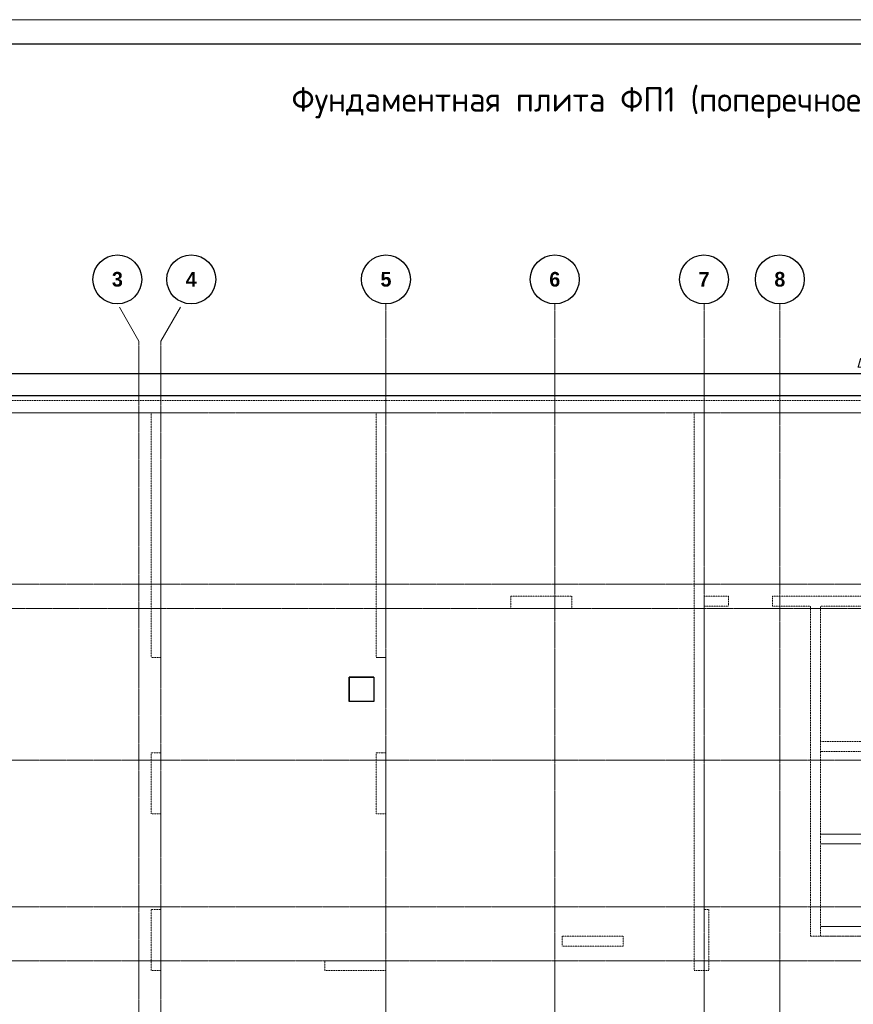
# Model space of a CAD drawing. Header units: millimetres. Extents: x -56135 to 1694203, y -446411 to -23139.
# Tile 115 of 256: x 734961 to 751999, y -172910 to -152785. Entities that reach past the tile are written whole.
import ezdxf

# ---------------------------------------------------------------- set-up
doc = ezdxf.new("R2010")
doc.units = ezdxf.units.MM
for name, pattern in [('01 Штриховая _4 мм_', [6, 3.5, -2.5]), ('______5', [1100, 800, -100, 100, -100]), ('осевая', [50.800000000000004, 31.75, -6.35, 6.35, -6.35])]:
    doc.linetypes.add(name, pattern=pattern)
for name, color, linetype, lineweight in [('0 Фундамент', 5, 'Continuous', 30), ('ВК_задание стр текст', 1, 'Continuous', 5), ('Оси', 40, '______5', 18), ('РАЗМЕРЫ', 1, 'Continuous', 9), ('СТЕНЫ', 3, 'Continuous', 30), ('ТОНКИЕ', 7, 'Continuous', 9), ('Узлы', 7, 'Continuous', 0)]:
    doc.layers.add(name, color=color, linetype=linetype, lineweight=lineweight)
doc.layers.add('ТОЛСТЫЕ_ОСНОВНЫЕ', color=6, linetype='Continuous')
doc.styles.add('Century Gothic', font='GOTHIC.TTF')
doc.styles.add('GOST-2.304_Type-B', font='GOST_Common.ttf')
doc.dimstyles.new('СПДС', dxfattribs={"dimscale": 100, "dimtxt": 2.5, "dimasz": 2.5, "dimexe": 1.25, "dimexo": 0, "dimtad": 1, "dimdec": 0, "dimtxsty": 'GOST-2.304_Type-B', "dimblk": 'ARCHTICK', "dimcen": 2.5, "dimdle": 2, "dimadec": 0, "dimazin": 2, "dimtfac": 0.75, "dimtdec": 0, "dimtmove": 1, "dimatfit": 3, "dimfxl": 1, "dimtolj": 1, "dimarcsym": 1})

# ---------------------------------------------------------------- blocks, each defined once
blk = doc.blocks.new('NSY101')
at = {"color": 0, "linetype": 'ByBlock', "lineweight": -2}
blk.add_circle((0, 0), 50.00000381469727, dxfattribs=at)
blk = doc.blocks.new('оси 2.2-2.3')
at = {"layer": 'Оси', "color": 16, "linetype": '______5', "lineweight": 0, "transparency": 33554687}
for p, q in [((482754.947723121, -105027.5135645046), (482318.7944607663, -104272.0739542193)), ((483204.947723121, -105027.5135645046), (483641.1009854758, -104272.0739542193))]:
    blk.add_line(p, q, dxfattribs=at)
at = {"layer": 'Оси', "color": 16, "linetype": 'осевая', "lineweight": 0, "transparency": 33554687}
for p, q in [((487804.947723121, -104267.9444934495), (487804.947723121, -134893.5164366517)), ((491254.947723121, -104267.9444934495), (491254.947723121, -134893.5164366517)), ((494304.947723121, -104267.9444934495), (494304.947723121, -134893.5164366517)), ((495854.947723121, -104267.9444934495), (495854.947723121, -134893.5164366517)), ((482754.947723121, -105027.5135645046), (482754.947723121, -134138.0768263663)), ((483204.9477231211, -105027.5135645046), (483204.947723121, -134138.0768263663)), ((468076.3457280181, -106495.352206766), (524372.863755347, -106495.352206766)), ((468076.3457280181, -109995.3523090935), (524372.863755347, -109995.3523090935)), ((468653.7843527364, -110495.3523090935), (523696.3707293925, -110495.3523090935)), ((468076.3457280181, -113595.3523090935), (524372.863755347, -113595.3523090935)), ((468076.3457280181, -116595.3523090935), (524372.863755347, -116595.3523090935)), ((468076.3457280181, -117695.3523090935), (524372.863755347, -117695.3523090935))]:
    blk.add_line(p, q, dxfattribs=at)
at = {"layer": 'Оси', "color": 16, "linetype": 'Continuous', "lineweight": 25, "transparency": 33554687, "xscale": 9.999999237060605, "yscale": 9.999999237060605, "zscale": 9.999999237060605}
for p in [(482314.4052494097, -103767.9444934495), (483824.4052494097, -103767.9444934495), (487804.4052494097, -103767.9444934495), (491254.4052494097, -103767.9444934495), (494304.4052494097, -103767.9444934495), (495854.4052494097, -103767.9444934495)]:
    blk.add_blockref('NSY101', p, dxfattribs=at)
at = {"layer": 'Оси', "color": 16, "linetype": 'Continuous', "lineweight": 25, "transparency": 33554687, "char_height": 300, "attachment_point": 5, "style": 'Century Gothic'}
for s, insert, width in [('\\A1;{\\fCentury Gothic|i0|b1;\\H300.000000;\\W1.000000;\\C16;3}\\P', (482314.4052494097, -103767.9444934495), 385), ('\\A1;{\\fCentury Gothic|i0|b1;\\H300.000000;\\W1.000000;\\C16;4}\\P', (483824.4052494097, -103767.9444934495), 385), ('\\A1;{\\fCentury Gothic|i0|b1;\\H300.000000;\\W1.000000;\\C16;5}\\P', (487804.4052494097, -103767.9444934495), 385.0000000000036), ('\\A1;{\\fCentury Gothic|i0|b1;\\H300.000000;\\W1.000000;\\C16;6}\\P', (491254.4052494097, -103767.9444934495), 385), ('\\A1;{\\fCentury Gothic|i0|b1;\\H300.000000;\\W1.000000;\\C16;7}\\P', (494304.4052494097, -103767.9444934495), 385), ('\\A1;{\\fCentury Gothic|i0|b1;\\H300.000000;\\W1.000000;\\C16;8}\\P', (495854.4052494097, -103767.9444934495), 385)]:
    blk.add_mtext(s, dxfattribs=dict(at, insert=insert, width=width))
blk = doc.blocks.new('_ArchTick')
at = {"color": 0, "linetype": 'ByBlock', "const_width": 0.15}
blk.add_lwpolyline([(-0.5, -0.5), (0.5, 0.5)], dxfattribs=at)
blk = doc.blocks.new('*D1083')
at = {"layer": 'DEFPOINTS', "color": 0, "transparency": 16777216}
for p in [(775896.8346593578, -160013.3732647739), (775896.8346593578, -160131.8160604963), (729097.2632983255, -160470.1917817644)]:
    blk.add_point(p, dxfattribs=at)
at = {"layer": 'РАЗМЕРЫ', "color": 0, "lineweight": -2, "transparency": 16777216}
for p, q in [((729097.2632983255, -160470.1917817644), (729097.2632983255, -159888.3732647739)), ((775896.8346593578, -160131.8160604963), (775896.8346593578, -159888.3732647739)), ((728897.2632983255, -160013.3732647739), (776096.8346593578, -160013.3732647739))]:
    blk.add_line(p, q, dxfattribs=at)
at = {"layer": 'РАЗМЕРЫ', "color": 0, "lineweight": -2, "transparency": 16777216, "xscale": 250, "yscale": 250, "zscale": 250, "rotation": 180}
blk.add_blockref('_ArchTick', (729097.2632983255, -160013.3732647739), dxfattribs=at)
at = {"layer": 'РАЗМЕРЫ', "color": 0, "lineweight": -2, "transparency": 16777216, "xscale": 250, "yscale": 250, "zscale": 250}
blk.add_blockref('_ArchTick', (775896.8346593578, -160013.3732647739), dxfattribs=at)
at = {"layer": 'РАЗМЕРЫ', "color": 0, "transparency": 16777216, "insert": (752497.0489788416, -159825.8732647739), "char_height": 250, "attachment_point": 5, "style": 'GOST-2.304_Type-B'}
blk.add_mtext('\\A1;46800', dxfattribs=at)
blk = doc.blocks.new('*U43')
at = {"layer": 'ТОЛСТЫЕ_ОСНОВНЫЕ', "color": 6}
blk.add_lwpolyline([(20, 5), (886, 5), (886, 415), (20, 415)], close=True, dxfattribs=at)
at = {"layer": 'ТОНКИЕ'}
blk.add_lwpolyline([(0, 0), (891, 0), (891, 420), (0, 420)], close=True, dxfattribs=at)
blk = doc.blocks.new('вк')
at = {"layer": '0 Фундамент', "ltscale": 100}
for p, q in [((-548852.0701428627, -928418.0601258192), (-549352.0701428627, -928418.0601258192)), ((-549352.0701428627, -928418.0601258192), (-549352.0701428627, -928918.0601258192))]:
    blk.add_line(p, q, dxfattribs=at)
at = {"layer": '0 Фундамент', "color": 5, "ltscale": 100}
blk.add_lwpolyline([(-549352.0701428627, -928418.0601258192), (-548852.0701428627, -928418.0601258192), (-548852.0701428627, -928918.0601258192), (-549352.0701428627, -928918.0601258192)], close=True, dxfattribs=at)
blk = doc.blocks.new('стены  тп')
at = {"layer": 'СТЕНЫ', "color": 251, "linetype": '01 Штриховая _4 мм_', "lineweight": 0, "true_color": 0x636466}
for p, q in [((589762.2941032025, -316375.7317816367, 3099.999999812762), (542387.2941032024, -316375.7325890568, 3099.999999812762)), ((542712.2941032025, -316625.7318464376, 3099.999999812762), (569512.1269294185, -316625.7313424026, 3099.999999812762)), ((551262.2941032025, -316625.7318464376, 3099.999999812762), (551262.2941032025, -321625.7320925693, 3099.999999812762)), ((551462.1269294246, -321625.7320925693, 3099.999999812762), (551462.1269294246, -316625.7320018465, 3099.999999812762)), ((555862.4612769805, -316625.7318464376, 3099.999999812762), (555862.4612769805, -321625.7320925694, 3099.999999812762)), ((556062.2941032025, -321625.7320925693, 3099.999999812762), (556062.2941032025, -316625.7320018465, 3099.999999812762)), ((562562.2941032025, -316625.7317858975, 3099.999999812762), (562362.2941032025, -316625.7317858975, 3099.999999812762)), ((562362.2941032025, -316625.7317858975, 3099.999999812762), (562362.2941032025, -319545.7317858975, 3099.999999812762)), ((562562.2941032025, -320375.7323809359, 3099.999999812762), (562562.2941032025, -316625.7317858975, 3099.999999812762)), ((562362.2941032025, -319545.7317858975, 3099.999999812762), (562362.2941032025, -319665.7317858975, 3099.999999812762)), ((562362.2941032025, -319665.7317858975, 3099.999999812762), (562362.2941032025, -321625.7320408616, 3099.999999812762)), ((559142.2941032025, -320375.7320408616, 3099.999999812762), (558612.2941032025, -320375.7320408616, 3099.999999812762)), ((558612.2941032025, -320375.7320408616, 3099.999999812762), (558612.2941032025, -320625.7320408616, 3099.999999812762)), ((559262.2941032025, -320375.7320408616, 3099.999999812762), (559142.2941032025, -320375.7320408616, 3099.999999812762)), ((559862.2956294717, -320375.7320408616, 3099.999999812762), (559262.2941032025, -320375.7320408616, 3099.999999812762)), ((559862.2956294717, -320625.7320408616, 3099.999999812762), (559862.2956294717, -320375.7320408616, 3099.999999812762)), ((563062.2941032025, -320375.7323809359, 3099.999999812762), (562562.2941032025, -320375.7323809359, 3099.999999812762)), ((563062.2941032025, -320375.7323809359, 3099.999999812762), (563062.2941032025, -320575.7323809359, 3099.999999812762)), ((563962.2941032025, -320575.7323809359, 3099.999999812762), (563962.2941032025, -320375.7323809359, 3099.999999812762)), ((567332.2941032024, -320375.7323809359, 3099.999999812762), (563962.2941032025, -320375.7323809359, 3099.999999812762)), ((562562.2941032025, -320575.7323809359, 3099.999999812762), (563062.2941032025, -320575.7323809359, 3099.999999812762)), ((562562.2941032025, -326775.7316548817, 3099.999999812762), (562562.2941032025, -320575.7323809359, 3099.999999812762)), ((563962.2941032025, -320575.7323809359, 3099.999999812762), (564742.0336046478, -320575.7323809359, 3099.999999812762)), ((564742.0336046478, -320575.7323809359, 3099.999999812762), (564742.0336046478, -327125.7320162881, 3099.999999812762)), ((564942.0336046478, -320575.7323809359, 3099.999999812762), (566712.2941032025, -320575.7323809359, 3099.999999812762)), ((564942.0336046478, -323345.7323477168, 3099.999999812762), (564942.0336046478, -320575.7323809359, 3099.999999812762)), ((558612.2941032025, -320625.7320408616, 3099.999999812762), (559662.2941032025, -320625.7320408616, 3099.999999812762)), ((559662.2941032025, -320625.7320408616, 3099.999999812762), (559782.2941032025, -320625.7320408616, 3099.999999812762)), ((559782.2941032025, -320625.7320408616, 3099.999999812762), (559862.2956294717, -320625.7320408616, 3099.999999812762)), ((551262.2941032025, -321625.7320925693, 3099.999999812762), (551462.1269294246, -321625.7320925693, 3099.999999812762)), ((555862.4612769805, -321625.7320925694, 3099.999999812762), (556062.2941032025, -321625.7320925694, 3099.999999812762)), ((562362.2941032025, -321625.7320408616, 3099.999999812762), (562362.2941032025, -321745.7320408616, 3099.999999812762)), ((562362.2941032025, -321745.7320408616, 3099.999999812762), (562362.2941032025, -323575.7320925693, 3099.999999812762)), ((566712.2941032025, -323345.7323477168, 3099.999999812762), (564942.0336046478, -323345.7323477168, 3099.999999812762)), ((551262.2940839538, -323575.7320925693, 3099.999999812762), (551262.2940839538, -324825.7320637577, 3099.999999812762)), ((551462.2940839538, -323575.7320925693, 3099.999999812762), (551262.2940839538, -323575.7320925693, 3099.999999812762)), ((551462.2940839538, -324825.7320637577, 3099.999999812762), (551462.2940839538, -323575.7320925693, 3099.999999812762)), ((555982.2941032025, -323575.7320925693, 3099.999999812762), (555862.2941032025, -323575.7320925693, 3099.999999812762)), ((555862.2941032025, -323575.7320925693, 3099.999999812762), (555862.2941032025, -324825.7323153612, 3099.999999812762)), ((556062.2941032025, -323575.7320925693, 3099.999999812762), (555982.2941032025, -323575.7320925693, 3099.999999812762)), ((556062.2941032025, -324205.7323153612, 3099.999999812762), (556062.2941032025, -323575.7320925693, 3099.999999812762)), ((562362.2941032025, -323575.7320925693, 3099.999999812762), (562362.2941032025, -323695.7320925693, 3099.999999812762)), ((564942.0336046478, -323545.7323477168, 3099.999999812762), (566712.2941032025, -323545.7323477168, 3099.999999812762)), ((564942.0336046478, -325235.7323477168, 3099.999999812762), (564942.0336046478, -323545.7323477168, 3099.999999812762)), ((562362.2941032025, -323695.7320925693, 3099.999999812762), (562362.2941032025, -325225.7320408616, 3099.999999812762)), ((556062.2941032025, -324325.7323153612, 3099.999999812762), (556062.2941032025, -324205.7323153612, 3099.999999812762)), ((556062.2941032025, -324825.7323153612, 3099.999999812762), (556062.2941032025, -324325.7323153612, 3099.999999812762)), ((551262.2940839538, -324825.7320637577, 3099.999999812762), (551462.2940839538, -324825.7320637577, 3099.999999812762)), ((555862.2941032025, -324825.7323153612, 3099.999999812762), (555982.2941032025, -324825.7323153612, 3099.999999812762)), ((555982.2941032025, -324825.7323153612, 3099.999999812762), (556062.2941032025, -324825.7323153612, 3099.999999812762)), ((562362.2941032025, -325225.7320408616, 3099.999999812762), (562362.2941032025, -325345.7320408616, 3099.999999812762)), ((562362.2941032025, -325345.7320408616, 3099.999999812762), (562362.2941032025, -326725.7320408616, 3099.999999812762)), ((566712.2941032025, -325235.7323477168, 3099.999999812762), (564942.0336046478, -325235.7323477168, 3099.999999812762)), ((564942.0336046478, -325435.7323477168, 3099.999999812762), (566712.2941032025, -325435.7323477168, 3099.999999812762)), ((564942.0336046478, -327125.7320162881, 3099.999999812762), (564942.0336046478, -325435.7323477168, 3099.999999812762)), ((551262.2940839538, -326775.7324137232, 3099.999999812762), (551262.2940839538, -328025.7320408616, 3099.999999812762)), ((551462.2940839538, -326775.7324137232, 3099.999999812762), (551262.2940839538, -326775.7324137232, 3099.999999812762)), ((551462.2940839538, -328025.7320408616, 3099.999999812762), (551462.2940839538, -326775.7324137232, 3099.999999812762)), ((562362.2941032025, -326725.7320408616, 3099.999999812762), (562362.2941032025, -326775.7316548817, 3099.999999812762)), ((562362.2941032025, -326775.7316548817, 3099.999999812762), (562362.2941032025, -326845.7320408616, 3099.999999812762)), ((562645.3764492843, -326775.7316548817, 3099.999999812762), (562562.2941032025, -326775.7316548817, 3099.999999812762)), ((562662.1269294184, -326775.7316548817, 3099.999999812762), (562645.3764492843, -326775.7316548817, 3099.999999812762)), ((562662.1269294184, -328025.7320408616, 3099.999999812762), (562662.1269294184, -326775.7316548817, 3099.999999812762)), ((562362.2941032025, -326845.7320408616, 3099.999999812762), (562362.2941032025, -328025.7320408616, 3099.999999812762)), ((564742.0336046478, -327125.7320162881, 3099.999999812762), (564742.0336046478, -327325.7320162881, 3099.999999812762)), ((566712.2941032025, -327125.7320162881, 3099.999999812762), (564942.0336046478, -327125.7320162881, 3099.999999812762)), ((560912.2941032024, -327325.7320408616, 3099.999999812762), (559662.2941032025, -327325.7320408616, 3099.999999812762)), ((559662.2941032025, -327325.7320408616, 3099.999999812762), (559662.2941032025, -327525.7320408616, 3099.999999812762)), ((560912.2941032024, -327525.7320408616, 3099.999999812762), (560912.2941032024, -327325.7320408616, 3099.999999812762)), ((564742.0336046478, -327325.7320162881, 3099.999999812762), (566912.2941032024, -327325.7320162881, 3099.999999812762)), ((559662.2941032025, -327525.7320408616, 3099.999999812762), (560912.2941032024, -327525.7320408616, 3099.999999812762)), ((555862.2941032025, -327825.7320408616, 3099.999999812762), (554812.2956950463, -327825.7320408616, 3099.999999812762)), ((554812.2956950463, -327825.7320408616, 3099.999999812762), (554812.2956950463, -328025.7320408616, 3099.999999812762)), ((555982.2941032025, -327825.7320408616, 3099.999999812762), (555862.2941032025, -327825.7320408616, 3099.999999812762)), ((556062.2941032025, -327825.7320408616, 3099.999999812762), (555982.2941032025, -327825.7320408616, 3099.999999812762)), ((556062.2941032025, -328025.7320408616, 3099.999999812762), (556062.2941032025, -327825.7320408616, 3099.999999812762)), ((551262.2940839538, -328025.7320408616, 3099.999999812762), (551462.2940839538, -328025.7320408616, 3099.999999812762)), ((554812.2956950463, -328025.7320408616, 3099.999999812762), (555862.2941032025, -328025.7320408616, 3099.999999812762)), ((555862.2941032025, -328025.7320408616, 3099.999999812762), (555982.2941032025, -328025.7320408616, 3099.999999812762)), ((555982.2941032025, -328025.7320408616, 3099.999999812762), (556062.2941032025, -328025.7320408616, 3099.999999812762)), ((562362.2941032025, -328025.7320408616, 3099.999999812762), (562662.1269294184, -328025.7320408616, 3099.999999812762))]:
    blk.add_line(p, q, dxfattribs=at)
at = {"layer": 'СТЕНЫ', "color": 251, "linetype": '01 Штриховая _4 мм_', "lineweight": 0, "true_color": 0x636466, "transparency": 33554687}
for p, q in [((551262.3012120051, -320375.7323809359, 3099.999999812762), (551262.3012120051, -321625.7320925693, 3099.999999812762)), ((551462.3012120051, -320445.7323809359, 3099.999999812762), (551462.3012120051, -320375.7323809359, 3099.999999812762)), ((551462.3012120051, -320375.7323809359, 3099.999999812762), (551462.3012120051, -320445.7323809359, 3099.999999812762)), ((555862.3012120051, -320375.7323809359, 3099.999999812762), (555862.3012120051, -321625.7320925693, 3099.999999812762)), ((556062.3012120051, -321625.7320925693, 3099.999999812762), (556062.3012120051, -320375.7323809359, 3099.999999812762)), ((551462.3012120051, -321625.7320925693, 3099.999999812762), (551462.3012120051, -320445.7323809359, 3099.999999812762)), ((551262.3012120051, -321625.7320925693, 3099.999999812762), (551382.3012120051, -321625.7320925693, 3099.999999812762)), ((551382.3012120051, -321625.7320925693, 3099.999999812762), (551462.3012120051, -321625.7320925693, 3099.999999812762)), ((555862.3012120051, -321625.7320925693, 3099.999999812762), (556062.3012120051, -321625.7320925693, 3099.999999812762)), ((556062.3012120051, -321625.7320925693, 3099.999999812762), (555862.3012120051, -321625.7320925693, 3099.999999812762))]:
    blk.add_line(p, q, dxfattribs=at)
at = {"layer": 'СТЕНЫ', "color": 251, "linetype": '01 Штриховая _4 мм_', "lineweight": 0, "true_color": 0x636466, "elevation": 3099.999999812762}
for points in [[(551462.1269294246, -316625.7320018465), (551262.2941032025, -316625.7320018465), (551262.2941032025, -321625.7320925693), (551462.1269294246, -321625.7320925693)], [(566712.2941032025, -323345.7323477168), (564942.1269294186, -323345.7323477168), (564942.1269294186, -323545.7320408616), (566712.2941032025, -323545.7320408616)], [(566712.2941032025, -325435.7323477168), (564942.0336046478, -325435.7323477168), (564942.0336046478, -325235.7323477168), (566712.2941032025, -325235.7323477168)], [(566712.2941032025, -327325.7320162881), (564942.0336046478, -327325.7320162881), (564942.0336046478, -327125.7320162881), (566712.2941032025, -327125.7320162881)]]:
    blk.add_lwpolyline(points, close=True, dxfattribs=at)

msp = doc.modelspace()

# ---------------------------------------------------------------- linework, layer by layer
at = {"layer": '0 Фундамент'}
msp.add_lwpolyline([(728797.0003631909, -160470.1917817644), (728797.0003631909, -184650.191780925), (736147.0003631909, -184650.191780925), (736147.0003631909, -184650.1917809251), (748647.0003514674, -184650.1917809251), (748647.0003280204, -184650.1917809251), (750997.0003397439, -184650.1917809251), (750997.0003397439, -184650.1917809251), (776447.0003631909, -184650.1917809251), (776447.0003631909, -180570.1917516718), (777927.0003631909, -180570.1917516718), (777927.0003631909, -171970.1917701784), (776447.0003631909, -171970.1917701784), (776447.0003631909, -160470.1917817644), (728797.0003631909, -160470.1917817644)], dxfattribs=at)

# ---------------------------------------------------------------- block references
at = {"xscale": 100, "yscale": 100, "zscale": 100}
msp.add_blockref('*U43', (717922.3923265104, -194784.7711211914), dxfattribs=at)
at = {"layer": 'ВК_задание стр текст', "color": 5}
msp.add_blockref('вк', (1291049.0189984, 762197.8681428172), dxfattribs=at)
at = {"layer": 'РАЗМЕРЫ', "color": 1}
msp.add_blockref('оси 2.2-2.3', (254642.3155752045, -54324.8396739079), dxfattribs=at)
at = {"layer": 'РАЗМЕРЫ'}
msp.add_blockref('стены  тп', (186384.8734337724, 155805.5400578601, -3099.999999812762), dxfattribs=at)

# ---------------------------------------------------------------- texts
at = {"layer": 'Узлы', "color": 80, "linetype": 'Continuous', "lineweight": 0, "style": 'GOST-2.304_Type-B'}
msp.add_text('Фундаментная плита ФП1 (поперечное армирование)', height=500, dxfattribs=at).set_placement((740517.7989901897, -154664.8457003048))

# ---------------------------------------------------------------- dimensions: what is measured, and where the dimension line sits
at = {"layer": 'РАЗМЕРЫ', "color": 1}
dim = msp.add_linear_dim(base=(775896.8346593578, -160013.3732647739), p1=(729097.2632983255, -160470.1917817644), p2=(775896.8346593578, -160131.8160604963), dimstyle='СПДС', dxfattribs=at)
dim.commit()
dim.dimension.update_dxf_attribs({"geometry": '*D1083', "text_midpoint": (752497.0489788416, -159825.8732647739)})

doc.saveas('drawing.dxf')
